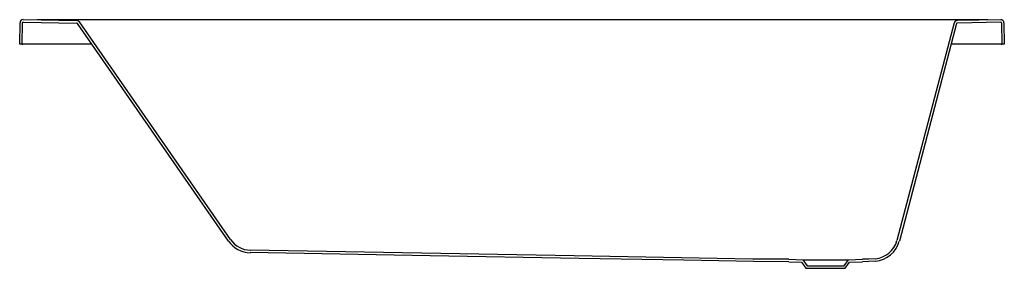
# Model space of a CAD drawing. Header units: millimetres. Extents: x 5682.93 to 5684.53, y 4014.61 to 4015.01.
import ezdxf

# ---------------------------------------------------------------- set-up
doc = ezdxf.new("R2010")
doc.units = ezdxf.units.MM
doc.layers.add('SANINDUSA', color=3, linetype='Continuous')

msp = doc.modelspace()

# ---------------------------------------------------------------- linework, layer by layer
at = {"layer": 'SANINDUSA'}
for p, q in [((5682.9323, 4014.9718), (5682.9329, 4015.0067)), ((5682.9363, 4014.9718), (5682.9369, 4015.0067)), ((5682.9379, 4015.0077), (5683.0254, 4015.0061)), ((5682.938, 4015.0117), (5683.0255, 4015.0101)), ((5684.5068, 4015.0116), (5682.9605, 4015.0116)), ((5683.272, 4014.6515), (5683.0262, 4015.0057)), ((5684.4521, 4015.0064), (5684.3591, 4014.6523)), ((5684.4559, 4015.0054), (5684.363, 4014.6513)), ((5684.528, 4015.0116), (5684.4568, 4015.0101)), ((5684.5281, 4015.0076), (5684.4569, 4015.0061)), ((5684.5291, 4015.0067), (5684.5297, 4014.9718)), ((5684.5331, 4015.0067), (5684.5337, 4014.9718)), ((5682.9363, 4014.9718), (5682.9323, 4014.9718)), ((5682.9363, 4014.9718), (5682.9373, 4014.9718)), ((5683.0497, 4014.9718), (5682.9373, 4014.9718)), ((5684.5287, 4014.9718), (5684.4471, 4014.9718)), ((5684.5287, 4014.9718), (5684.5297, 4014.9718)), ((5684.5337, 4014.9718), (5684.5297, 4014.9718)), ((5684.183, 4014.6218), (5684.2059, 4014.6209)), ((5684.2059, 4014.6209), (5684.2801, 4014.6209)), ((5684.2059, 4014.6209), (5684.213, 4014.6111)), ((5684.273, 4014.6111), (5684.2801, 4014.6209)), ((5684.2801, 4014.6209), (5684.303, 4014.6218)), ((5684.183, 4014.6178), (5684.2038, 4014.617)), ((5684.2038, 4014.617), (5684.211, 4014.6071)), ((5684.211, 4014.6071), (5684.2751, 4014.6071)), ((5684.213, 4014.6111), (5684.273, 4014.6111)), ((5684.2751, 4014.6071), (5684.2822, 4014.617)), ((5684.2822, 4014.617), (5684.3031, 4014.6178))]:
    msp.add_line(p, q, dxfattribs=at)
at = {"layer": 'SANINDUSA', "linetype": 'Continuous'}
msp.add_line((5684.5337, 4014.9718), (5684.5297, 4014.9718), dxfattribs=at)
at = {"layer": 'SANINDUSA'}
for points in [[(5683.2752, 4014.6537), (5683.0295, 4015.0079)], [(5684.183, 4014.6178), (5684.1262, 4014.6182), (5684.0694, 4014.6192), (5684.0127, 4014.6202), (5683.8424, 4014.6232), (5683.6001, 4014.6274), (5683.3073, 4014.6326)], [(5684.183, 4014.6218), (5684.1248, 4014.6222), (5684.0666, 4014.6232), (5684.0085, 4014.6243), (5683.8339, 4014.6274), (5683.3074, 4014.6366)], [(5684.3238, 4014.6226), (5684.3134, 4014.622), (5684.303, 4014.6218)], [(5684.3241, 4014.6186), (5684.3136, 4014.618), (5684.3031, 4014.6178)]]:
    msp.add_lwpolyline(points, dxfattribs=at)
for centre, radius, start, end in [((5682.9379, 4015.0067), 0.005, 88.9748, 179), ((5682.9379, 4015.0067), 0.001, 88.9748, 179), ((5683.0254, 4015.0051), 0.001, 34.7548, 88.9748), ((5683.0254, 4015.0051), 0.005, 34.7548, 88.9748), ((5684.4569, 4015.0051), 0.005, 91.2174, 165.2874), ((5684.4569, 4015.0051), 0.001, 91.2174, 165.2874), ((5684.5281, 4015.0066), 0.005, 1, 91.2174), ((5684.5281, 4015.0066), 0.001, 1, 91.2174), ((5683.3081, 4014.6765), 0.04, 214.7548, 269), ((5683.3081, 4014.6765), 0.044, 214.7548, 269), ((5684.3204, 4014.6625), 0.04, 274.8409, 345.2874), ((5684.3204, 4014.6625), 0.044, 274.8409, 345.2874)]:
    msp.add_arc(centre, radius, start, end, dxfattribs=at)

doc.saveas('drawing.dxf')
